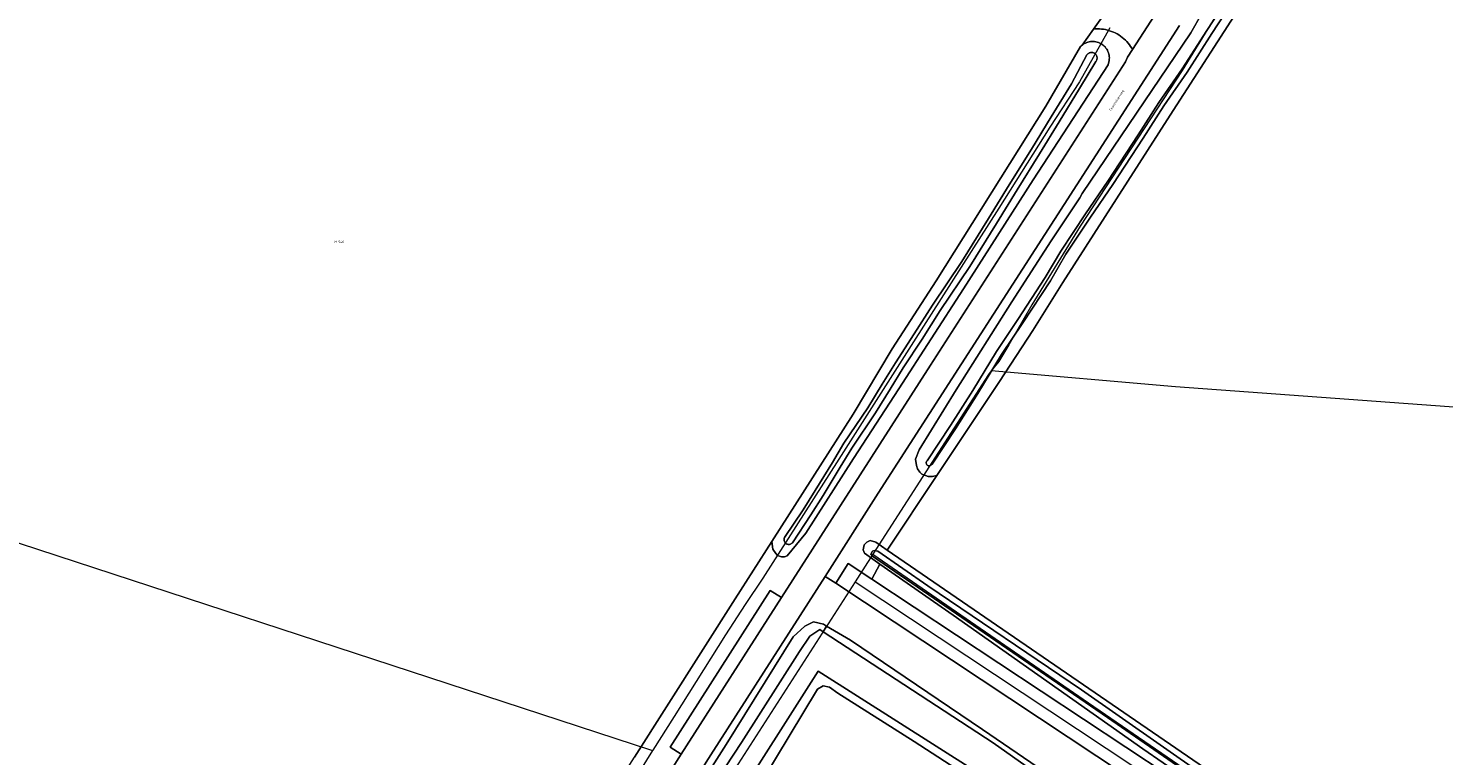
# Model space of a CAD drawing. Header units: metres. Extents: x 250001 to 257773, y 598992 to 609118.
# Tile 204 of 256: x 251741 to 251954, y 602086 to 602195. Entities that reach past the tile are written whole.
import ezdxf
from ezdxf.enums import TextEntityAlignment as Align
from ezdxf.lldxf.tags import DXFTag

# ---------------------------------------------------------------- set-up
doc = ezdxf.new("R2010")
doc.units = ezdxf.units.M
for name, color, linetype, lineweight in [('B-WE-GR-BOUWLAND-GV', 252, 'Continuous', 13), ('B-WE-GR-GRAS-GV', 252, 'Continuous', 13), ('B-WE-GR-GROENVOORZIENING-GV', 252, 'Continuous', 18), ('B-WE-KG-GRENS_PERCEEL-G', 150, 'KG-PERCEEL', 18), ('B-WE-KG-GRENS_PERCEEL-S', 150, 'Continuous', 25), ('B-WE-OG-TERREIN_ERF-GV', 7, 'Continuous', 18), ('B-WE-OG-TOPOGRAFIE-T18', 2, 'Continuous', 18), ('B-WE-OG-WATER-GV', 252, 'Continuous', 18), ('B-WE-OG-WATER_SLOOT-GV', 252, 'Continuous', 18), ('B-WE-VH-ONVERHARD-GV', 252, 'Continuous', 18), ('B-WE-VH-VERHARDING_GESLOTEN-GV', 252, 'Continuous', 18), ('X-XX-AL-REFERENTIE-G', 7, 'Continuous', 18)]:
    doc.layers.add(name, color=color, linetype=linetype, lineweight=lineweight)
doc.styles.add('NLCS-ISO', font='NLCS-ISO.ttf')
doc.styles.add('NLCS-ISO-ANNOTATIEF-T18', font='NLCS-ISO.ttf', dxfattribs={"height": 1.8})
doc.styles.get("Standard").update_dxf_attribs({"font": 'NLCS-ISO.ttf'})
tags = doc.linetypes.add('KG-PERCEEL', pattern='A,5.5,-2,["P",Standard,S=1.8,R=0,X=-0.5,Y=-0.9],-2,5.5,-2,[5,NLCS.SHX,S=0.75,R=0,X=0,Y=0],-2', length=19).pattern_tags.tags
tags[6] = DXFTag(74, 10)

# ---------------------------------------------------------------- blocks, each defined once
blk = doc.blocks.new('SKG-PERCEELNUMMER-SO')
at = {"style": 'NLCS-ISO', "oblique": 10, "flags": 1}
blk.add_attdef('GEMEENTECODE', text='', height=1.8, dxfattribs=at).set_placement((0, 2.6), align=Align.MIDDLE_CENTER)
at = {"style": 'NLCS-ISO', "oblique": 10}
blk.add_attdef('SECTIE', text='', height=1.8, dxfattribs=at).set_placement((-0.5, 0), align=Align.MIDDLE_RIGHT)
blk.add_attdef('PERCEELNUMMER', text='', height=1.8, dxfattribs=at).set_placement((0.5, 0), align=Align.MIDDLE_LEFT)
blk = doc.blocks.new('BS2021-132-Xref-KAD-20210617')
at = {"layer": 'B-WE-KG-GRENS_PERCEEL-G', "flags": 128}
for points in [[(252130.79, 602307.708), (252122.343, 602308.25), (252104.421, 602309.062), (252072.578, 602310.75), (252045.937, 602312.125), (252021.015, 602313.5), (252009.843, 602314.187), (252003.625, 602314.312), (251999.093, 602313.875), (251994.968, 602313), (251986.734, 602310.375), (251979.921, 602307.75), (251975.312, 602305.312), (251971.546, 602302.75), (251968.359, 602299.75), (251965.625, 602295.75), (251962.968, 602291), (251959.531, 602283.125), (251954.156, 602271.312), (251950.828, 602263.875), (251939.937, 602237.312), (251935.343, 602227.312), (251931.687, 602219.187), (251927.031, 602209.375), (251923.281, 602203.062), (251914.375, 602188.562), (251899.109, 602165.25), (251891.859, 602153.437), (251888.406, 602147.437), (251886.875, 602144.937), (251885.748, 602143.526)], [(251903.53, 602194.989), (251899, 602186.875), (251894.562, 602180.062), (251886.875, 602167.937), (251874.093, 602147.875), (251862.875, 602130.312), (251851.484, 602112.437), (251848.843, 602108.5), (251845.921, 602103.937), (251838.187, 602091.687), (251835.004, 602086.635)], [(251885.748, 602143.526), (251885.328, 602143), (251867.994, 602116.032)], [(252065.641, 602127.514), (252062.789, 602129.488), (252058.182, 602130.585), (251982.493, 602136.07), (251913.387, 602141.116), (251885.748, 602143.526)], [(251714.878, 602125.897), (251834.976, 602086.591)], [(251867.994, 602116.032), (251865.33, 602111.886)], [(251867.994, 602116.032), (251900.344, 602093.736), (251946.557, 602062.013), (252001.758, 602023.873), (252010.441, 602018.447)], [(251865.33, 602111.886), (251830.264, 602057.287)], [(251865.33, 602111.886), (251911.308, 602081.433), (251956.077, 602051.779)], [(251834.976, 602086.591), (251832.229, 602082.23), (251826.296, 602072.812), (251812.203, 602050.5), (251797.5, 602027.687), (251779.921, 601999.5), (251768.656, 601981.312), (251760.625, 601968.125), (251759.142, 601965.52)], [(251835.004, 602086.635), (251834.976, 602086.591)]]:
    blk.add_lwpolyline(points, dxfattribs=at)
at = {"layer": 'B-WE-KG-GRENS_PERCEEL-S', "xscale": 0.2, "yscale": 0.2, "zscale": 0.2}
blk.add_blockref('SKG-PERCEELNUMMER-SO', (251787.678, 602162.877), dxfattribs=at).add_auto_attribs({'PERCEELNUMMER': '546', 'SECTIE': 'M'})
blk = doc.blocks.new('BS2021-132-Xref-BGT-GRIJS-20210617-aangepast')
at = {"layer": 'B-WE-GR-BOUWLAND-GV', "flags": 128}
blk.add_lwpolyline([(251928.772, 602207.016), (251912.571, 602181.864), (251896.496, 602156.78), (251891.995, 602149.601), (251886.968, 602141.928), (251877.616, 602127.863), (251870.167, 602116.66), (252000, 602027.547), (252008.941, 602021.41), (252105.249, 602089.012)], dxfattribs=at)
at = {"layer": 'B-WE-GR-GRAS-GV', "flags": 128}
blk.add_lwpolyline([(251724.856, 601980.654), (251757.011, 601966.826), (251761.874, 601974.52), (251832.254, 602085.603), (251847.355, 602109.351), (251852.831, 602117.931), (251865.035, 602137.052), (251870.883, 602146.847), (251877.492, 602157.043), (251893.932, 602183.245), (251899.142, 602192.178), (251899.219, 602192.255), (251899.371, 602192.386), (251901.086, 602194.793), (251904.874, 602200.111)], dxfattribs=at)
at = {"layer": 'B-WE-GR-GROENVOORZIENING-GV', "flags": 128}
for points in [[(251913.988, 602195.353), (251868.821, 602125.205), (251860.826, 602112.705), (251862.442, 602111.7), (251864.318, 602114.655), (251867.867, 602112.304), (251869.06, 602114.564), (251866.731, 602116.195), (251866.543, 602116.693), (251866.675, 602117.45), (251867.093, 602117.837), (251867.615, 602118.075), (251868.447, 602117.862), (251870.167, 602116.66), (251877.616, 602127.863), (251876.942, 602127.67), (251876.307, 602127.705), (251875.365, 602128.043), (251875.059, 602128.335), (251874.674, 602128.823), (251874.537, 602129.318), (251874.401, 602130.311), (251874.941, 602131.668), (251880.501, 602140.68), (251888.86, 602153.905), (251894.717, 602163.01), (251899.042, 602169.493), (251899.387, 602170.123), (251915.669, 602194.211), (251927.251, 602214.563)], [(251905.869, 602193.145), (251905.642, 602193.354), (251905.404, 602193.552), (251905.157, 602193.736), (251904.9, 602193.908), (251904.635, 602194.066), (251904.361, 602194.21), (251904.081, 602194.339), (251903.795, 602194.454), (251903.502, 602194.554), (251903.205, 602194.639), (251902.905, 602194.708), (251902.6, 602194.762), (251902.294, 602194.8), (251901.986, 602194.822), (251901.677, 602194.827), (251901.368, 602194.817), (251901.086, 602194.793), (251899.371, 602192.386), (251899.532, 602192.506), (251899.703, 602192.611), (251899.881, 602192.704), (251900.067, 602192.781), (251900.257, 602192.844), (251900.453, 602192.891), (251900.651, 602192.922), (251900.851, 602192.938), (251901.052, 602192.938), (251901.252, 602192.921), (251901.45, 602192.889), (251901.645, 602192.841), (251901.836, 602192.778), (251902.021, 602192.7), (251902.199, 602192.607), (251902.369, 602192.501), (251902.53, 602192.381), (251902.681, 602192.249), (251902.821, 602192.105), (251902.95, 602191.95), (251903.065, 602191.786), (251903.168, 602191.613), (251903.255, 602191.433), (251903.329, 602191.246), (251903.387, 602191.054), (251903.43, 602190.857), (251903.457, 602190.659), (251903.468, 602190.458), (251903.463, 602190.257), (251903.442, 602190.058), (251903.313, 602189.44), (251892.028, 602172.186), (251881.608, 602155.822), (251871.896, 602140.831), (251865.113, 602130.377), (251857.95, 602119.173), (251855.139, 602115.778), (251854.744, 602115.66), (251854.31, 602115.649), (251853.691, 602115.833), (251853.431, 602116.134), (251853.016, 602116.812), (251852.831, 602117.931), (251847.355, 602109.351), (251832.254, 602085.603)], [(251764.032, 601967.469), (251766.44, 601971.32), (251767.67, 601973.252), (251782.672, 601996.809), (251784.694, 602000), (251811.092, 602041.657), (251839.251, 602086.036), (251837.609, 602087.081), (251852.592, 602110.608), (251854.277, 602109.542), (251876.652, 602144.387), (251905.88, 602189.877), (251906.185, 602190.599), (251906.933, 602191.752), (251906.827, 602191.939), (251906.661, 602192.199), (251906.482, 602192.451), (251906.29, 602192.693), (251906.085, 602192.924), (251905.869, 602193.145)], [(251929.825, 602072.159), (251908.5, 602086.864), (251880.04, 602106.872), (251869.06, 602114.564), (251867.867, 602112.304), (251912.274, 602082.892)], [(251910.342, 602079.974), (251862.442, 602111.7), (251860.826, 602112.705), (251843.715, 602085.951), (251814.787, 602040.387)], [(251831.261, 602064.288), (251846.002, 602087.52), (251856.069, 602103.634), (251857.795, 602105.225), (251859.12, 602105.876), (251860.588, 602105.541), (251861.069, 602105.258), (251864.642, 602103.15), (251884.466, 602089.725), (251893.744, 602083.377)]]:
    blk.add_lwpolyline(points, dxfattribs=at)
at = {"layer": 'B-WE-OG-TERREIN_ERF-GV', "flags": 128}
blk.add_lwpolyline([(251861.485, 602096.074), (251860.534, 602096.293), (251859.707, 602095.804), (251851.354, 602081.936), (251841.754, 602066.987), (251896.267, 602031.731), (251916.991, 602061.666), (251890.11, 602079.147), (251889.657, 602079.181), (251884.142, 602081.503), (251874.18, 602087.936), (251862.767, 602095.22)], close=True, dxfattribs=at)
at = {"layer": 'B-WE-OG-WATER-GV', "flags": 128}
for points in [[(251921.12, 602199.263), (251918.07, 602194.596), (251914.386, 602188.842), (251910.91, 602183.778), (251907.777, 602178.921), (251903.226, 602171.964), (251899.908, 602167.065), (251896.17, 602161.497), (251893.851, 602157.519), (251889.731, 602151.256), (251886.547, 602146.461), (251882.991, 602140.598), (251879.644, 602135.338), (251876.148, 602130.062), (251876.091, 602129.999), (251876.047, 602129.927), (251876.018, 602129.848), (251876.004, 602129.765), (251876.006, 602129.681), (251876.024, 602129.599), (251876.057, 602129.521), (251876.104, 602129.452), (251876.163, 602129.392), (251876.233, 602129.345), (251876.31, 602129.311), (251876.392, 602129.293), (251876.476, 602129.29), (251876.559, 602129.304), (251876.638, 602129.333), (251876.71, 602129.376), (251876.757, 602129.416), (251876.898, 602129.565), (251880.398, 602134.848), (251883.755, 602140.123), (251887.307, 602145.978), (251890.482, 602150.76), (251894.616, 602157.045), (251896.933, 602161.019), (251900.654, 602166.562), (251903.976, 602171.465), (251908.532, 602178.431), (251911.659, 602183.279), (251915.137, 602188.344), (251918.826, 602194.107), (251921.886, 602198.791)], [(251982.222, 602038.386), (251946.961, 602062.349), (251899.269, 602095.707), (251876.265, 602111.301), (251868.756, 602116.494), (251868.176, 602116.606), (251867.927, 602116.499), (251867.686, 602116.067), (251867.946, 602115.721), (251903.187, 602091.532), (251938.559, 602067.094), (251962.181, 602050.887)], [(251832.999, 602056.414), (251859.818, 602098.473), (251883.394, 602083.515)], [(251891.848, 602083.669), (251886.05, 602087.741), (251860.539, 602104.415), (251860.023, 602104.752), (251858.529, 602103.758), (251857.005, 602101.468), (251848.293, 602087.808), (251840.909, 602076.527)]]:
    blk.add_lwpolyline(points, dxfattribs=at)
for points in [[(251900.89, 602191.28), (251900.775, 602191.285), (251900.66, 602191.275), (251900.547, 602191.249), (251900.439, 602191.207), (251900.338, 602191.151), (251900.246, 602191.082), (251900.163, 602191), (251900.093, 602190.908), (251897.774, 602186.593), (251894.729, 602181.619), (251891.78, 602176.792), (251888.456, 602171.422), (251885.34, 602166.383), (251881.345, 602159.921), (251876.937, 602153.376), (251874.201, 602149.07), (251871.376, 602144.734), (251869.409, 602141.549), (251867.225, 602138.006), (251863.665, 602132.675), (251861.926, 602129.794), (251859.368, 602125.6), (251857.548, 602122.708), (251854.764, 602118.536), (251854.721, 602118.439), (251854.693, 602118.337), (251854.681, 602118.231), (251854.685, 602118.125), (251854.704, 602118.021), (251854.739, 602117.921), (251854.789, 602117.828), (251854.852, 602117.742), (251854.927, 602117.668), (251855.012, 602117.605), (251855.106, 602117.556), (251855.207, 602117.522), (251855.311, 602117.503), (251855.417, 602117.5), (251855.522, 602117.513), (251855.624, 602117.542), (251855.721, 602117.585), (251855.81, 602117.643), (251855.889, 602117.714), (251855.929, 602117.759), (251858.723, 602121.946), (251860.558, 602124.863), (251863.122, 602129.068), (251864.847, 602131.924), (251868.404, 602137.249), (251870.601, 602140.813), (251872.558, 602143.984), (251875.379, 602148.312), (251878.109, 602152.61), (251882.522, 602159.161), (251886.531, 602165.646), (251889.646, 602170.685), (251892.973, 602176.058), (251895.924, 602180.889), (251898.989, 602185.896), (251901.444, 602189.924), (251901.473, 602189.962), (251901.534, 602190.06), (251901.58, 602190.166), (251901.612, 602190.277), (251901.628, 602190.392), (251901.627, 602190.508), (251901.611, 602190.622), (251901.58, 602190.733), (251901.533, 602190.839), (251901.472, 602190.937), (251901.398, 602191.026), (251901.313, 602191.104), (251901.217, 602191.17), (251901.114, 602191.221), (251901.004, 602191.258)], [(251867.867, 602112.304), (251864.318, 602114.655), (251862.442, 602111.7), (251910.342, 602079.974), (251912.274, 602082.892)]]:
    blk.add_lwpolyline(points, close=True, dxfattribs=at)
at = {"layer": 'B-WE-OG-WATER_SLOOT-GV', "flags": 128}
for points in [[(251927.251, 602214.563), (251915.669, 602194.211), (251899.387, 602170.123), (251899.042, 602169.493), (251894.717, 602163.01), (251888.86, 602153.905), (251880.501, 602140.68), (251874.941, 602131.668), (251874.401, 602130.311), (251874.537, 602129.318), (251874.674, 602128.823), (251875.059, 602128.335), (251875.365, 602128.043), (251876.307, 602127.705), (251876.942, 602127.67), (251877.616, 602127.863), (251886.968, 602141.928), (251891.995, 602149.601), (251896.496, 602156.78), (251912.571, 602181.864), (251928.772, 602207.016)], [(251921.886, 602198.791), (251918.826, 602194.107), (251915.137, 602188.344), (251911.659, 602183.279), (251908.532, 602178.431), (251903.976, 602171.465), (251900.654, 602166.562), (251896.933, 602161.019), (251894.616, 602157.045), (251890.482, 602150.76), (251887.307, 602145.978), (251883.755, 602140.123), (251880.398, 602134.848), (251876.898, 602129.565), (251876.757, 602129.416), (251876.71, 602129.376), (251876.638, 602129.333), (251876.559, 602129.304), (251876.476, 602129.29), (251876.392, 602129.293), (251876.31, 602129.311), (251876.233, 602129.345), (251876.163, 602129.392), (251876.104, 602129.452), (251876.057, 602129.521), (251876.024, 602129.599), (251876.006, 602129.681), (251876.004, 602129.765), (251876.018, 602129.848), (251876.047, 602129.927), (251876.091, 602129.999), (251876.148, 602130.062), (251879.644, 602135.338), (251882.991, 602140.598), (251886.547, 602146.461), (251889.731, 602151.256), (251893.851, 602157.519), (251896.17, 602161.497), (251899.908, 602167.065), (251903.226, 602171.964), (251907.777, 602178.921), (251910.91, 602183.778), (251914.386, 602188.842), (251918.07, 602194.596), (251921.12, 602199.263)], [(252000, 602027.547), (251870.167, 602116.66), (251868.447, 602117.862), (251867.615, 602118.075), (251867.093, 602117.837), (251866.675, 602117.45), (251866.543, 602116.693), (251866.731, 602116.195), (251869.06, 602114.564), (251880.04, 602106.872), (251908.5, 602086.864), (251929.825, 602072.159), (251953.481, 602055.526), (251978.842, 602038.005)], [(251962.181, 602050.887), (251938.559, 602067.094), (251903.187, 602091.532), (251867.946, 602115.721), (251867.686, 602116.067), (251867.927, 602116.499), (251868.176, 602116.606), (251868.756, 602116.494), (251876.265, 602111.301), (251899.269, 602095.707), (251946.961, 602062.349), (251982.222, 602038.386)], [(251840.909, 602076.527), (251848.293, 602087.808), (251857.005, 602101.468), (251858.529, 602103.758), (251860.023, 602104.752), (251860.539, 602104.415), (251861.069, 602105.258), (251860.588, 602105.541), (251859.12, 602105.876), (251857.795, 602105.225), (251856.069, 602103.634), (251846.002, 602087.52), (251831.261, 602064.288)], [(251851.354, 602081.936), (251859.707, 602095.804), (251860.534, 602096.293), (251861.485, 602096.074), (251862.767, 602095.22), (251874.18, 602087.936), (251884.142, 602081.503)], [(251893.744, 602083.377), (251884.466, 602089.725), (251864.642, 602103.15), (251861.069, 602105.258), (251860.539, 602104.415), (251886.05, 602087.741), (251891.848, 602083.669)], [(251883.394, 602083.515), (251859.818, 602098.473), (251832.999, 602056.414)]]:
    blk.add_lwpolyline(points, dxfattribs=at)
for points in [[(251901.252, 602192.921), (251901.052, 602192.938), (251900.851, 602192.938), (251900.651, 602192.922), (251900.453, 602192.891), (251900.257, 602192.844), (251900.067, 602192.781), (251899.881, 602192.704), (251899.703, 602192.611), (251899.532, 602192.506), (251899.371, 602192.386), (251899.219, 602192.255), (251899.142, 602192.178), (251893.932, 602183.245), (251877.492, 602157.043), (251870.883, 602146.847), (251865.035, 602137.052), (251852.831, 602117.931), (251853.016, 602116.812), (251853.431, 602116.134), (251853.691, 602115.833), (251854.31, 602115.649), (251854.744, 602115.66), (251855.139, 602115.778), (251857.95, 602119.173), (251865.113, 602130.377), (251871.896, 602140.831), (251881.608, 602155.822), (251892.028, 602172.186), (251903.313, 602189.44), (251903.442, 602190.058), (251903.463, 602190.257), (251903.468, 602190.458), (251903.457, 602190.659), (251903.43, 602190.857), (251903.387, 602191.054), (251903.329, 602191.246), (251903.255, 602191.433), (251903.168, 602191.613), (251903.065, 602191.786), (251902.95, 602191.95), (251902.821, 602192.105), (251902.681, 602192.249), (251902.53, 602192.381), (251902.369, 602192.501), (251902.199, 602192.607), (251902.021, 602192.7), (251901.836, 602192.778), (251901.645, 602192.841), (251901.45, 602192.889)], [(251900.66, 602191.275), (251900.775, 602191.285), (251900.89, 602191.28), (251901.004, 602191.258), (251901.114, 602191.221), (251901.217, 602191.17), (251901.313, 602191.104), (251901.398, 602191.026), (251901.472, 602190.937), (251901.533, 602190.839), (251901.58, 602190.733), (251901.611, 602190.622), (251901.627, 602190.508), (251901.628, 602190.392), (251901.612, 602190.277), (251901.58, 602190.166), (251901.534, 602190.06), (251901.473, 602189.962), (251901.444, 602189.924), (251898.989, 602185.896), (251895.924, 602180.889), (251892.973, 602176.058), (251889.646, 602170.685), (251886.531, 602165.646), (251882.522, 602159.161), (251878.109, 602152.61), (251875.379, 602148.312), (251872.558, 602143.984), (251870.601, 602140.813), (251868.404, 602137.249), (251864.847, 602131.924), (251863.122, 602129.068), (251860.558, 602124.863), (251858.723, 602121.946), (251855.929, 602117.759), (251855.889, 602117.714), (251855.81, 602117.643), (251855.721, 602117.585), (251855.624, 602117.542), (251855.522, 602117.513), (251855.417, 602117.5), (251855.311, 602117.503), (251855.207, 602117.522), (251855.106, 602117.556), (251855.012, 602117.605), (251854.927, 602117.668), (251854.852, 602117.742), (251854.789, 602117.828), (251854.739, 602117.921), (251854.704, 602118.021), (251854.685, 602118.125), (251854.681, 602118.231), (251854.693, 602118.337), (251854.721, 602118.439), (251854.764, 602118.536), (251857.548, 602122.708), (251859.368, 602125.6), (251861.926, 602129.794), (251863.665, 602132.675), (251867.225, 602138.006), (251869.409, 602141.549), (251871.376, 602144.734), (251874.201, 602149.07), (251876.937, 602153.376), (251881.345, 602159.921), (251885.34, 602166.383), (251888.456, 602171.422), (251891.78, 602176.792), (251894.729, 602181.619), (251897.774, 602186.593), (251900.093, 602190.908), (251900.163, 602191), (251900.246, 602191.082), (251900.338, 602191.151), (251900.439, 602191.207), (251900.547, 602191.249)]]:
    blk.add_lwpolyline(points, close=True, dxfattribs=at)
at = {"layer": 'B-WE-VH-ONVERHARD-GV', "flags": 128}
blk.add_lwpolyline([(251904.874, 602200.111), (251901.086, 602194.793), (251901.368, 602194.817), (251901.677, 602194.827), (251901.986, 602194.822), (251902.294, 602194.8), (251902.6, 602194.762), (251902.905, 602194.708), (251903.205, 602194.639), (251903.502, 602194.554), (251903.795, 602194.454), (251904.081, 602194.339), (251904.361, 602194.21), (251904.635, 602194.066), (251904.9, 602193.908), (251905.157, 602193.736), (251905.404, 602193.552), (251905.642, 602193.354), (251905.869, 602193.145), (251906.085, 602192.924), (251906.29, 602192.693), (251906.482, 602192.451), (251906.661, 602192.199), (251906.827, 602191.939), (251906.933, 602191.752), (251910.788, 602197.699)], dxfattribs=at)
at = {"layer": 'B-WE-VH-VERHARDING_GESLOTEN-GV', "flags": 128}
for points in [[(251910.788, 602197.699), (251906.933, 602191.752), (251906.185, 602190.599), (251905.88, 602189.877), (251876.652, 602144.387), (251854.277, 602109.542), (251839.251, 602086.036), (251811.092, 602041.657)], [(251814.787, 602040.387), (251843.715, 602085.951), (251860.826, 602112.705), (251868.821, 602125.205), (251913.988, 602195.353)]]:
    blk.add_lwpolyline(points, dxfattribs=at)
blk.add_lwpolyline([(251854.277, 602109.542), (251852.592, 602110.608), (251837.609, 602087.081), (251839.251, 602086.036)], close=True, dxfattribs=at)
at = {"layer": 'B-WE-OG-TOPOGRAFIE-T18', "style": 'NLCS-ISO-ANNOTATIEF-T18'}
blk.add_text('Tweehuizerweg', height=0.36, rotation=57.2, dxfattribs=at).set_placement((251904.575, 602184.04), align=Align.MIDDLE)

msp = doc.modelspace()

# ---------------------------------------------------------------- block references
at = {"layer": 'X-XX-AL-REFERENTIE-G'}
for name in ['BS2021-132-Xref-BGT-GRIJS-20210617-aangepast', 'BS2021-132-Xref-KAD-20210617']:
    msp.add_blockref(name, (0, 0), dxfattribs=at)

doc.saveas('drawing.dxf')
